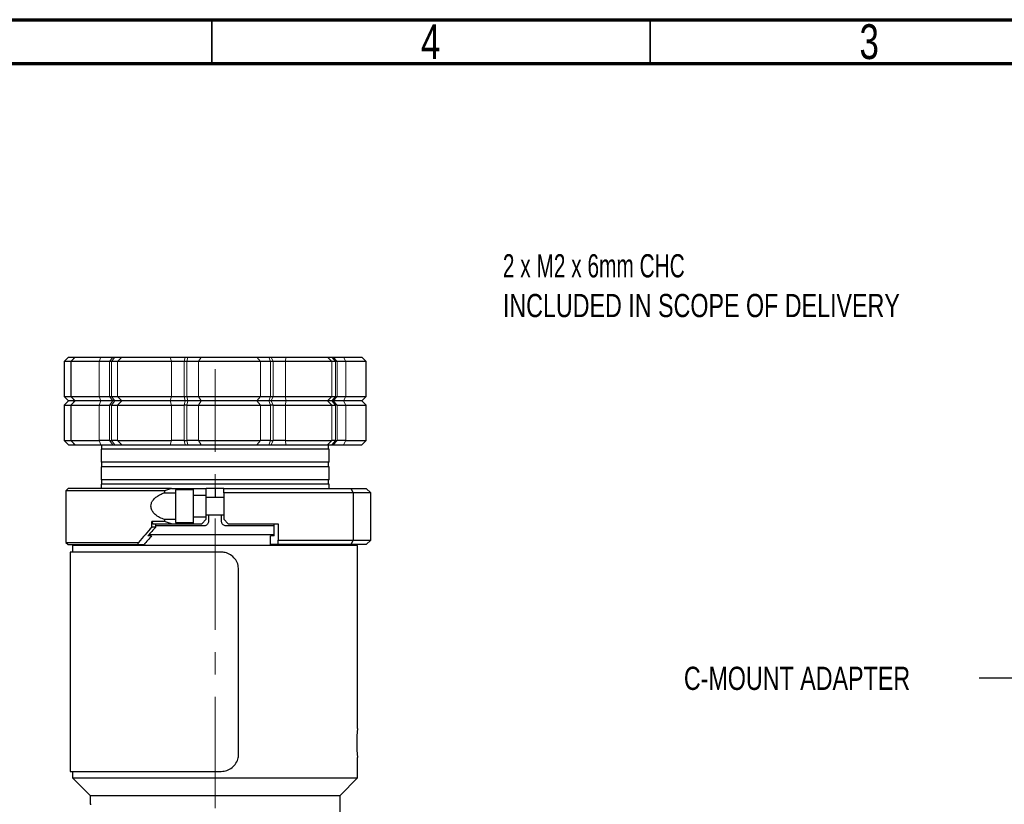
# Paper-space layout 'EXPLODED VIEW' of a CAD drawing. Header units: millimetres. Extents: x 15 to 415, y 5 to 292.
# Tile 25 of 26: x 193 to 305, y 203 to 292. Entities that reach past the tile are written whole.
import ezdxf

# ---------------------------------------------------------------- set-up
doc = ezdxf.new("R2010")
doc.units = ezdxf.units.MM
doc.linetypes.add('CENTERX2', pattern=[20.32, 12.7, -2.54, 2.54, -2.54])
doc.linetypes.add('PHANTOM', pattern=[12.7, 6.35, -1.27, 1.27, -1.27, 1.27, -1.27])
doc.layers.add('THICCC', color=7, linetype='Continuous', lineweight=35)
doc.styles.add('SLDTEXTSTYLE0', font='TXT', dxfattribs={"width": 0.75})
doc.styles.add('SLDTEXTSTYLE7', font='TXT', dxfattribs={"width": 0.671875})
doc.dimstyles.new('SLDDIMSTYLE6', dxfattribs={"dimtxt": 0.18, "dimasz": 3.302, "dimexe": 0, "dimexo": 0.0625, "dimgap": 0, "dimtad": 0, "dimtih": 1, "dimtoh": 1, "dimdec": 0, "dimrnd": 1e-09, "dimzin": 0, "dimdsep": 46, "dimtxsty": 'Standard', "dimsah": 1, "dimcen": 0.09, "dimadec": 0, "dimazin": 0, "dimtfac": 3.302, "dimtdec": 0, "dimtofl": 0, "dimtmove": 0, "dimatfit": 3, "dimfxl": 1, "dimfrac": 2, "dimtolj": 1, "dimtzin": 0, "dimarcsym": 0})

# ---------------------------------------------------------------- blocks, each defined once
blk = doc.blocks.new('SW_NOTE_0_12')
at = {"layer": 'THICCC', "color": 0, "char_height": 2.6458, "attachment_point": 1}
for s, insert, style in [('2 x M2 x 6mm CHC', (0, 3.41), 'SLDTEXTSTYLE7'), ('INCLUDED IN SCOPE OF DELIVERY', (0, -1.12), 'SLDTEXTSTYLE0')]:
    blk.add_mtext(s, dxfattribs=dict(at, insert=insert, style=style))

psp = doc.layouts.new('EXPLODED VIEW')

# ---------------------------------------------------------------- linework, layer by layer
at = {"color": 7, "linetype": 'Continuous', "lineweight": 70}
for p, q in [((15, 292), (415, 292)), ((20, 287), (410, 287))]:
    psp.add_line(p, q, dxfattribs=at)
at = {"color": 7, "linetype": 'Continuous', "lineweight": 35}
for p, q in [((215, 292), (215, 287)), ((215, 287), (215, 292)), ((265, 287), (265, 292))]:
    psp.add_line(p, q, dxfattribs=at)
at = {"color": 7, "linetype": 'Continuous', "lineweight": 25}
for p, q in [((198.65, 253.53), (198.15, 253.03)), ((198.15, 253.03), (198.15, 249.03)), ((198.94, 253.03), (198.15, 253.03)), ((198.65, 253.53), (199.38, 253.53)), ((199.44, 253.53), (198.94, 253.03)), ((198.94, 253.03), (198.94, 249.03)), ((202.15, 253.03), (198.94, 253.03)), ((199.38, 253.53), (199.44, 253.53)), ((199.44, 253.53), (202.33, 253.53)), ((203.34, 253.03), (202.15, 253.03)), ((202.33, 253.53), (203.72, 253.53)), ((203.56, 253.03), (203.34, 253.03)), ((204.25, 253.03), (203.56, 253.03)), ((203.72, 253.53), (203.93, 253.53)), ((203.93, 253.53), (204.74, 253.53)), ((210.4, 253.03), (204.25, 253.03)), ((204.74, 253.53), (210.27, 253.53)), ((210.27, 253.53), (211.95, 253.53)), ((211.84, 253.03), (210.4, 253.03)), ((212.16, 253.03), (211.84, 253.03)), ((211.95, 253.53), (212.26, 253.53)), ((213.47, 253.03), (212.16, 253.03)), ((212.26, 253.53), (213.79, 253.53)), ((220.54, 253.03), (213.47, 253.03)), ((213.79, 253.53), (220.15, 253.53)), ((220.15, 253.53), (221.49, 253.53)), ((221.69, 253.03), (220.54, 253.03)), ((221.49, 253.53), (221.78, 253.53)), ((221.99, 253.03), (221.69, 253.03)), ((221.78, 253.53), (223.44, 253.53)), ((223.41, 253.03), (221.99, 253.03)), ((228.7, 253.03), (223.41, 253.03)), ((223.44, 253.53), (226.71, 253.53)), ((226.71, 253.53), (228.2, 253.53)), ((228.2, 253.53), (228.69, 253.53)), ((228.69, 253.53), (228.85, 253.53)), ((229.12, 253.03), (228.7, 253.03)), ((228.85, 253.53), (230.01, 253.53)), ((229.29, 253.03), (229.12, 253.03)), ((230.28, 253.03), (229.29, 253.03)), ((230.01, 253.53), (232.09, 253.53)), ((232.59, 253.03), (230.28, 253.03)), ((232.59, 253.03), (232.09, 253.53)), ((232.59, 249.03), (232.59, 253.03)), ((198.15, 249.03), (198.65, 248.53)), ((198.15, 249.03), (198.94, 249.03)), ((198.65, 248.53), (198.15, 248.03)), ((199.38, 248.53), (198.65, 248.53)), ((198.94, 249.03), (199.44, 248.53)), ((198.94, 249.03), (202.15, 249.03)), ((199.44, 248.53), (198.94, 248.03)), ((199.44, 248.53), (199.38, 248.53)), ((202.33, 248.53), (199.44, 248.53)), ((202.15, 249.03), (203.34, 249.03)), ((203.72, 248.53), (202.33, 248.53)), ((203.34, 249.03), (203.56, 249.03)), ((203.56, 249.03), (204.25, 249.03)), ((203.93, 248.53), (203.72, 248.53)), ((204.74, 248.53), (203.93, 248.53)), ((204.25, 249.03), (210.4, 249.03)), ((210.27, 248.53), (204.74, 248.53)), ((211.95, 248.53), (210.27, 248.53)), ((210.4, 249.03), (211.84, 249.03)), ((211.84, 249.03), (212.16, 249.03)), ((212.26, 248.53), (211.95, 248.53)), ((212.16, 249.03), (213.47, 249.03)), ((213.79, 248.53), (212.26, 248.53)), ((213.47, 249.03), (220.54, 249.03)), ((220.15, 248.53), (213.79, 248.53)), ((221.49, 248.53), (220.15, 248.53)), ((220.54, 249.03), (221.69, 249.03)), ((221.78, 248.53), (221.49, 248.53)), ((221.69, 249.03), (221.99, 249.03)), ((223.44, 248.53), (221.78, 248.53)), ((221.99, 249.03), (223.41, 249.03)), ((223.41, 249.03), (228.7, 249.03)), ((228.2, 248.53), (223.44, 248.53)), ((228.69, 248.53), (228.2, 248.53)), ((228.85, 248.53), (228.69, 248.53)), ((228.7, 249.03), (229.12, 249.03)), ((230.01, 248.53), (228.85, 248.53)), ((229.12, 249.03), (229.29, 249.03)), ((229.29, 249.03), (230.28, 249.03)), ((232.09, 248.53), (230.01, 248.53)), ((230.28, 249.03), (232.59, 249.03)), ((232.09, 248.53), (232.59, 249.03)), ((232.59, 248.03), (232.09, 248.53)), ((198.15, 248.03), (198.15, 244.03)), ((198.15, 248.03), (198.94, 248.03)), ((198.94, 248.03), (198.94, 244.03)), ((198.94, 248.03), (202.15, 248.03)), ((202.15, 248.03), (203.34, 248.03)), ((203.56, 248.03), (203.34, 248.03)), ((203.56, 248.03), (204.25, 248.03)), ((204.25, 248.03), (210.4, 248.03)), ((210.4, 248.03), (211.84, 248.03)), ((212.16, 248.03), (211.84, 248.03)), ((212.16, 248.03), (213.47, 248.03)), ((213.47, 248.03), (220.54, 248.03)), ((220.54, 248.03), (221.69, 248.03)), ((221.99, 248.03), (221.69, 248.03)), ((221.99, 248.03), (223.41, 248.03)), ((223.41, 248.03), (228.7, 248.03)), ((228.7, 248.03), (229.12, 248.03)), ((229.29, 248.03), (229.12, 248.03)), ((229.29, 248.03), (230.28, 248.03)), ((230.28, 248.03), (232.59, 248.03)), ((232.59, 244.03), (232.59, 248.03)), ((198.15, 244.03), (198.65, 243.53)), ((198.15, 244.03), (198.94, 244.03)), ((198.94, 244.03), (199.44, 243.53)), ((198.94, 244.03), (202.15, 244.03)), ((203.34, 244.03), (202.15, 244.03)), ((203.34, 244.03), (203.56, 244.03)), ((204.25, 244.03), (203.56, 244.03)), ((204.25, 244.03), (210.4, 244.03)), ((211.84, 244.03), (210.4, 244.03)), ((211.84, 244.03), (212.16, 244.03)), ((213.47, 244.03), (212.16, 244.03)), ((213.47, 244.03), (220.54, 244.03)), ((221.69, 244.03), (220.54, 244.03)), ((221.69, 244.03), (221.99, 244.03)), ((223.41, 244.03), (221.99, 244.03)), ((223.41, 244.03), (228.7, 244.03)), ((229.12, 244.03), (228.7, 244.03)), ((229.12, 244.03), (229.29, 244.03)), ((230.28, 244.03), (229.29, 244.03)), ((230.28, 244.03), (232.59, 244.03)), ((232.09, 243.53), (232.59, 244.03)), ((198.65, 243.53), (199.38, 243.53)), ((199.38, 243.53), (199.44, 243.53)), ((199.44, 243.53), (202.33, 243.53)), ((202.33, 243.53), (203.72, 243.53)), ((202.37, 243.03), (202.37, 241.53)), ((224.04, 243.03), (202.37, 243.03)), ((202.42, 243.53), (202.42, 243.03)), ((203.72, 243.53), (203.93, 243.53)), ((203.93, 243.53), (204.74, 243.53)), ((204.74, 243.53), (210.27, 243.53)), ((210.27, 243.53), (211.95, 243.53)), ((211.95, 243.53), (212.26, 243.53)), ((212.26, 243.53), (213.79, 243.53)), ((213.79, 243.53), (220.15, 243.53)), ((220.15, 243.53), (221.49, 243.53)), ((221.49, 243.53), (221.78, 243.53)), ((221.78, 243.53), (223.44, 243.53)), ((223.44, 243.53), (228.2, 243.53)), ((228.37, 243.03), (224.04, 243.03)), ((228.2, 243.53), (228.69, 243.53)), ((228.32, 243.03), (228.32, 243.53)), ((228.37, 241.53), (228.37, 243.03)), ((228.69, 243.53), (228.85, 243.53)), ((228.85, 243.53), (230.01, 243.53)), ((230.01, 243.53), (232.09, 243.53)), ((224.04, 241.53), (202.37, 241.53)), ((202.42, 241.53), (202.42, 241.03)), ((228.37, 241.53), (224.04, 241.53)), ((228.32, 241.03), (228.32, 241.53)), ((202.37, 241.03), (202.37, 239.53)), ((224.04, 241.03), (202.37, 241.03)), ((228.37, 241.03), (224.04, 241.03)), ((228.37, 239.53), (228.37, 241.03)), ((224.04, 239.53), (202.37, 239.53)), ((202.42, 239.53), (202.42, 239.03)), ((228.37, 239.53), (224.04, 239.53)), ((228.32, 239.03), (228.32, 239.53)), ((198.62, 238.53), (198.37, 238.28)), ((198.37, 238.28), (198.37, 232.4)), ((209.62, 238.28), (198.37, 238.28)), ((210.41, 238.53), (198.62, 238.53)), ((202.37, 239.03), (202.37, 238.53)), ((224.04, 239.03), (202.37, 239.03)), ((210.41, 238.53), (209.62, 238.28)), ((209.62, 238.28), (209.62, 238.06)), ((209.62, 238.06), (210.87, 238.06)), ((210.41, 238.53), (212.87, 238.53)), ((212.87, 238.38), (210.87, 238.38)), ((210.87, 238.38), (210.87, 237.15)), ((212.87, 238.53), (212.87, 237.78)), ((212.87, 238.53), (214.37, 238.53)), ((214.37, 237.78), (214.37, 238.53)), ((215.37, 238.53), (214.37, 238.53)), ((215.37, 238.53), (215.37, 237.53)), ((216.37, 238.53), (215.37, 238.53)), ((216.37, 238.53), (230.91, 238.53)), ((216.37, 238.03), (216.37, 238.53)), ((231.12, 238.03), (216.37, 238.03)), ((216.37, 238.03), (216.37, 235.03)), ((228.37, 239.03), (224.04, 239.03)), ((228.37, 238.53), (228.37, 239.03)), ((231.12, 238.03), (230.91, 238.53)), ((230.91, 238.53), (232.62, 238.53)), ((231.12, 238.03), (231.12, 232.65)), ((233.12, 238.03), (231.12, 238.03)), ((232.62, 238.53), (233.12, 238.03)), ((233.12, 232.65), (233.12, 238.03)), ((210.87, 237.15), (210.87, 234.68)), ((212.87, 237.78), (214.37, 237.78)), ((212.87, 237.78), (212.87, 235.28)), ((214.37, 235.28), (214.37, 237.78)), ((216.37, 237.53), (214.37, 237.53)), ((209.62, 234.78), (208.18, 234.78)), ((208.18, 234.15), (208.18, 234.78)), ((208.18, 234.78), (208.29, 234.53)), ((209.62, 235), (209.62, 234.78)), ((210.87, 235), (209.62, 235)), ((210.41, 234.53), (209.62, 234.78)), ((210.87, 234.68), (212.87, 234.68)), ((214.37, 235.28), (212.87, 235.28)), ((212.87, 235.28), (212.87, 234.53)), ((213.87, 234.53), (214.37, 235.03)), ((214.37, 235.53), (216.37, 235.53)), ((214.37, 235.03), (214.37, 235.28)), ((214.62, 235.53), (214.62, 234.78)), ((216.12, 234.78), (216.12, 235.53)), ((216.37, 235.03), (216.87, 234.53)), ((208.61, 234.15), (208.18, 234.15)), ((208.29, 234.53), (210.41, 234.53)), ((208.61, 234.15), (208.61, 234.53)), ((214.12, 234.28), (208.61, 234.28)), ((210.41, 234.53), (212.87, 234.53)), ((212.87, 234.53), (213.87, 234.53)), ((222.13, 234.28), (216.62, 234.28)), ((216.87, 234.53), (222.55, 234.53)), ((222.13, 233.15), (222.13, 234.53)), ((222.55, 234.53), (222.55, 232.65)), ((198.37, 232.4), (198.62, 232.15)), ((198.37, 232.4), (206.64, 232.4)), ((206.64, 232.4), (206.53, 232.15)), ((208.14, 233.15), (207.71, 233.15)), ((207.82, 233.28), (215.37, 233.28)), ((215.37, 233.28), (222.13, 233.28)), ((221.71, 232.15), (221.71, 233.15)), ((222.13, 233.15), (221.71, 233.15)), ((222.55, 232.65), (231.12, 232.65)), ((222.55, 232.15), (222.55, 232.65)), ((230.91, 232.15), (231.12, 232.65)), ((231.12, 232.65), (233.12, 232.65)), ((233.12, 232.65), (232.62, 232.15)), ((198.62, 232.15), (206.53, 232.15)), ((198.87, 231.28), (198.87, 206.28)), ((216.07, 231.28), (198.87, 231.28)), ((199.12, 232.03), (199.12, 231.28)), ((215.37, 232.03), (199.12, 232.03)), ((200.62, 232.15), (200.62, 232.03)), ((206.53, 232.15), (207.27, 232.15)), ((231.62, 232.03), (215.37, 232.03)), ((222.55, 232.15), (221.71, 232.15)), ((230.91, 232.15), (222.55, 232.15)), ((230.12, 232.03), (230.12, 232.15)), ((232.62, 232.15), (230.91, 232.15)), ((231.62, 211.18), (231.62, 232.03)), ((218.06, 208.28), (218.06, 229.28)), ((231.62, 205.53), (231.62, 207.88)), ((198.87, 206.28), (216.07, 206.28)), ((199.12, 206.28), (199.12, 205.53)), ((199.12, 205.53), (201.12, 203.53)), ((199.12, 205.53), (231.62, 205.53)), ((229.62, 203.53), (231.62, 205.53)), ((201.12, 203.53), (201.12, 202.53)), ((201.12, 203.53), (229.62, 203.53)), ((229.62, 200.03), (229.62, 203.53)), ((201.12, 202.53), (201.26, 202.53))]:
    psp.add_line(p, q, dxfattribs=at)
at = {"color": 8, "linetype": 'PHANTOM', "lineweight": 18}
for p, q in [((199.09, 253.18), (199.38, 253.53)), ((202.15, 253.03), (202.33, 253.53)), ((202.15, 249.03), (202.15, 253.03)), ((203.34, 253.03), (203.72, 253.53)), ((203.34, 253.03), (203.34, 249.03)), ((203.56, 253.03), (203.93, 253.53)), ((203.56, 249.03), (203.56, 253.03)), ((204.25, 253.03), (204.74, 253.53)), ((204.25, 253.03), (204.25, 249.03)), ((210.27, 253.53), (210.4, 253.03)), ((210.4, 249.03), (210.4, 253.03)), ((211.95, 253.53), (211.84, 253.03)), ((211.84, 253.03), (211.84, 249.03)), ((212.26, 253.53), (212.16, 253.03)), ((212.16, 249.03), (212.16, 253.03)), ((213.79, 253.53), (213.47, 253.03)), ((213.47, 253.03), (213.47, 249.03)), ((220.15, 253.53), (220.54, 253.03)), ((220.54, 249.03), (220.54, 253.03)), ((221.49, 253.53), (221.69, 253.03)), ((221.69, 253.03), (221.69, 249.03)), ((221.78, 253.53), (221.99, 253.03)), ((221.99, 249.03), (221.99, 253.03)), ((223.44, 253.53), (223.41, 253.03)), ((223.41, 253.03), (223.41, 249.03)), ((228.2, 253.53), (228.7, 253.03)), ((228.69, 253.53), (229.12, 253.03)), ((228.7, 249.03), (228.7, 253.03)), ((228.85, 253.53), (229.29, 253.03)), ((229.12, 253.03), (229.12, 249.03)), ((229.29, 249.03), (229.29, 253.03)), ((230.01, 253.53), (230.28, 253.03)), ((230.28, 253.03), (230.28, 249.03)), ((199.38, 248.53), (199.09, 248.88)), ((199.09, 248.18), (199.38, 248.53)), ((202.33, 248.53), (202.15, 249.03)), ((202.15, 248.03), (202.33, 248.53)), ((203.72, 248.53), (203.34, 249.03)), ((203.72, 248.53), (203.34, 248.03)), ((203.93, 248.53), (203.56, 249.03)), ((203.56, 248.03), (203.93, 248.53)), ((204.74, 248.53), (204.25, 249.03)), ((204.74, 248.53), (204.25, 248.03)), ((210.4, 249.03), (210.27, 248.53)), ((210.4, 248.03), (210.27, 248.53)), ((211.84, 249.03), (211.95, 248.53)), ((211.95, 248.53), (211.84, 248.03)), ((212.16, 249.03), (212.26, 248.53)), ((212.16, 248.03), (212.26, 248.53)), ((213.47, 249.03), (213.79, 248.53)), ((213.79, 248.53), (213.47, 248.03)), ((220.54, 249.03), (220.15, 248.53)), ((220.54, 248.03), (220.15, 248.53)), ((221.69, 249.03), (221.49, 248.53)), ((221.49, 248.53), (221.69, 248.03)), ((221.99, 249.03), (221.78, 248.53)), ((221.99, 248.03), (221.78, 248.53)), ((223.41, 249.03), (223.44, 248.53)), ((223.44, 248.53), (223.41, 248.03)), ((228.7, 249.03), (228.2, 248.53)), ((228.7, 248.03), (228.2, 248.53)), ((229.12, 249.03), (228.69, 248.53)), ((228.69, 248.53), (229.12, 248.03)), ((229.29, 249.03), (228.85, 248.53)), ((229.29, 248.03), (228.85, 248.53)), ((230.28, 249.03), (230.01, 248.53)), ((230.01, 248.53), (230.28, 248.03)), ((202.15, 244.03), (202.15, 248.03)), ((203.34, 248.03), (203.34, 244.03)), ((203.56, 244.03), (203.56, 248.03)), ((204.25, 248.03), (204.25, 244.03)), ((210.4, 244.03), (210.4, 248.03)), ((211.84, 248.03), (211.84, 244.03)), ((212.16, 244.03), (212.16, 248.03)), ((213.47, 248.03), (213.47, 244.03)), ((220.54, 244.03), (220.54, 248.03)), ((221.69, 248.03), (221.69, 244.03)), ((221.99, 244.03), (221.99, 248.03)), ((223.41, 248.03), (223.41, 244.03)), ((228.7, 244.03), (228.7, 248.03)), ((229.12, 248.03), (229.12, 244.03)), ((229.29, 244.03), (229.29, 248.03)), ((230.28, 248.03), (230.28, 244.03)), ((199.38, 243.53), (199.09, 243.88)), ((202.33, 243.53), (202.15, 244.03)), ((203.34, 244.03), (203.72, 243.53)), ((203.93, 243.53), (203.56, 244.03)), ((204.25, 244.03), (204.74, 243.53)), ((210.27, 243.53), (210.4, 244.03)), ((211.84, 244.03), (211.95, 243.53)), ((212.26, 243.53), (212.16, 244.03)), ((213.47, 244.03), (213.79, 243.53)), ((220.15, 243.53), (220.54, 244.03)), ((221.69, 244.03), (221.49, 243.53)), ((221.78, 243.53), (221.99, 244.03)), ((223.41, 244.03), (223.44, 243.53)), ((228.2, 243.53), (228.7, 244.03)), ((229.12, 244.03), (228.69, 243.53)), ((228.85, 243.53), (229.29, 244.03)), ((230.28, 244.03), (230.01, 243.53))]:
    psp.add_line(p, q, dxfattribs=at)
at = {"color": 7, "linetype": 'CENTERX2', "lineweight": 18}
psp.add_line((215.37, 141.13), (215.37, 252.16), dxfattribs=at)
at = {"color": 7, "linetype": 'Continuous', "lineweight": 25}
psp.add_arc((247.82, 209.53), 16.29, 174.1868, 185.8132, dxfattribs=at)
for major_axis, start_param, end_param in [((16.6, 16.6), 1.788962, 1.892086), ((15.62, 15.62), 1.788962, 1.851503), ((14.64, 14.64), 1.855679, 1.922694)]:
    psp.add_ellipse((215.37, 234.15), major_axis=major_axis, ratio=0.221695, start_param=start_param, end_param=end_param, dxfattribs=at)
for points, knots in [([(209.62, 235), (209.43, 235.07), (209.04, 235.22), (208.58, 235.53), (208.25, 235.89), (208.09, 236.22), (208.05, 236.56), (208.1, 236.86), (208.28, 237.22), (208.6, 237.54), (209.02, 237.81), (209.37, 237.97), (209.57, 238.04), (209.62, 238.06)], [0, 0, 0, 0, 0.136625, 0.272483, 0.361047, 0.45043, 0.499969, 0.568031, 0.635738, 0.752147, 0.858054, 0.964243, 1, 1, 1, 1]), ([(214.62, 234.78), (214.61, 234.72), (214.6, 234.61), (214.52, 234.46), (214.39, 234.35), (214.25, 234.29), (214.16, 234.28), (214.12, 234.28)], [0, 0, 0, 0, 0.21467, 0.429341, 0.644002, 0.858625, 1, 1, 1, 1]), ([(216.62, 234.28), (216.56, 234.29), (216.45, 234.3), (216.3, 234.38), (216.19, 234.51), (216.13, 234.65), (216.12, 234.74), (216.12, 234.78)], [0, 0, 0, 0, 0.2146635, 0.42933, 0.6439402, 0.8585755, 1, 1, 1, 1]), ([(218.06, 229.28), (218.04, 229.5), (218, 229.95), (217.66, 230.55), (217.16, 231), (216.59, 231.25), (216.22, 231.27), (216.07, 231.28)], [0, 0, 0, 0, 0.21435, 0.428703, 0.642915, 0.85658, 1, 1, 1, 1]), ([(216.07, 206.28), (216.3, 206.3), (216.74, 206.35), (217.34, 206.69), (217.79, 207.19), (218.03, 207.75), (218.05, 208.13), (218.06, 208.28)], [0, 0, 0, 0, 0.21425, 0.428545, 0.642023, 0.855859, 1, 1, 1, 1])]:
    psp.add_open_spline(points, degree=3, knots=knots, dxfattribs=at)

# ---------------------------------------------------------------- block references
at = {"layer": 'THICCC'}
psp.add_blockref('SW_NOTE_0_12', (248.19, 261.85), dxfattribs=at)

# ---------------------------------------------------------------- texts
at = {"color": 7, "linetype": 'Continuous', "lineweight": 0, "char_height": 3.97, "attachment_point": 2, "style": 'SLDTEXTSTYLE0'}
for s, insert in [('4', (239.96, 291.48)), ('3', (289.96, 291.48))]:
    psp.add_mtext(s, dxfattribs=dict(at, insert=insert))
at = {"layer": 'THICCC', "insert": (268.83, 218.22), "char_height": 2.6458, "attachment_point": 1, "style": 'SLDTEXTSTYLE0'}
psp.add_mtext('C-MOUNT ADAPTER', dxfattribs=at)

# ---------------------------------------------------------------- leaders
at = {"layer": 'THICCC'}
psp.add_leader([(331.76, 203.2), (316.53, 216.93), (302.51, 216.93)], dimstyle='SLDDIMSTYLE6', dxfattribs=at)

doc.saveas('drawing.dxf')
